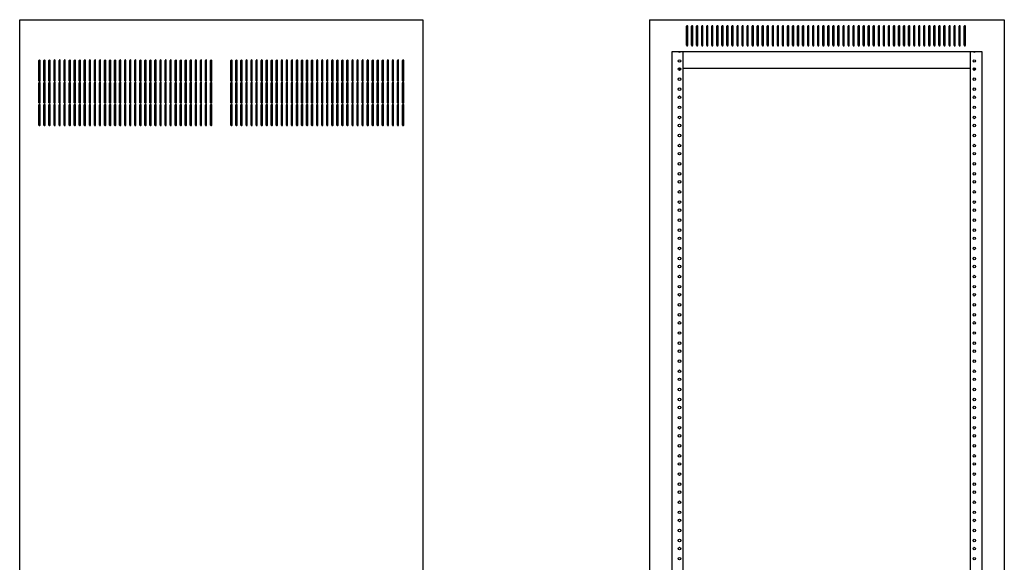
# Model space of a CAD drawing. Extents: x 19 to 117, y 18 to 153.
# Tile 5 of 5: x 56 to 117, y 86 to 119. Entities that reach past the tile are written whole.
import ezdxf

# ---------------------------------------------------------------- set-up
doc = ezdxf.new("R2010")
doc.units = 0
doc.header["$MEASUREMENT"] = 0
doc.layers.get('0').update_dxf_attribs({"linetype": 'CONTINUOUS'})
doc.layers.add('ERK-3525', color=7, linetype='CONTINUOUS')

# ---------------------------------------------------------------- blocks, each defined once
blk = doc.blocks.new('ERK_3525_FRONTELEV')
at = {"color": 7, "linetype": 'CONTINUOUS'}
for p, q in [((0, 65.375), (0, 0)), ((0, 65.375), (22, 65.375)), ((22, 65.375), (22, 0)), ((2.295, 63.7875), (2.295, 64.9625)), ((2.37, 63.7875), (2.37, 64.9625)), ((2.608, 63.7875), (2.608, 64.9625)), ((2.683, 63.7875), (2.683, 64.9625)), ((2.921, 63.7875), (2.921, 64.9625)), ((2.996, 63.7875), (2.996, 64.9625)), ((3.234, 63.7875), (3.234, 64.9625)), ((3.309, 63.7875), (3.309, 64.9625)), ((3.547, 63.7875), (3.547, 64.9625)), ((3.622, 63.7875), (3.622, 64.9625)), ((3.86, 63.7875), (3.86, 64.9625)), ((3.935, 63.7875), (3.935, 64.9625)), ((4.173, 63.7875), (4.173, 64.9625)), ((4.248, 63.7875), (4.248, 64.9625)), ((4.486, 63.7875), (4.486, 64.9625)), ((4.561, 63.7875), (4.561, 64.9625)), ((4.799, 63.7875), (4.799, 64.9625)), ((4.874, 63.7875), (4.874, 64.9625)), ((5.112, 63.7875), (5.112, 64.9625)), ((5.187, 63.7875), (5.187, 64.9625)), ((5.425, 63.7875), (5.425, 64.9625)), ((5.5, 63.7875), (5.5, 64.9625)), ((5.738, 63.7875), (5.738, 64.9625)), ((5.813, 63.7875), (5.813, 64.9625)), ((6.051, 63.7875), (6.051, 64.9625)), ((6.126, 63.7875), (6.126, 64.9625)), ((6.364, 63.7875), (6.364, 64.9625)), ((6.439, 63.7875), (6.439, 64.9625)), ((6.677, 63.7875), (6.677, 64.9625)), ((6.752, 63.7875), (6.752, 64.9625)), ((6.99, 63.7875), (6.99, 64.9625)), ((7.065, 63.7875), (7.065, 64.9625)), ((7.303, 63.7875), (7.303, 64.9625)), ((7.378, 63.7875), (7.378, 64.9625)), ((7.616, 63.7875), (7.616, 64.9625)), ((7.691, 63.7875), (7.691, 64.9625)), ((7.929, 63.7875), (7.929, 64.9625)), ((8.004, 63.7875), (8.004, 64.9625)), ((8.242, 63.7875), (8.242, 64.9625)), ((8.317, 63.7875), (8.317, 64.9625)), ((8.555, 63.7875), (8.555, 64.9625)), ((8.63, 63.7875), (8.63, 64.9625)), ((8.868, 63.7875), (8.868, 64.9625)), ((8.943, 63.7875), (8.943, 64.9625)), ((9.181, 63.7875), (9.181, 64.9625)), ((9.256, 63.7875), (9.256, 64.9625)), ((9.494, 63.7875), (9.494, 64.9625)), ((9.569, 63.7875), (9.569, 64.9625)), ((9.807, 63.7875), (9.807, 64.9625)), ((9.882, 63.7875), (9.882, 64.9625)), ((10.12, 63.7875), (10.12, 64.9625)), ((10.195, 63.7875), (10.195, 64.9625)), ((10.433, 63.7875), (10.433, 64.9625)), ((10.508, 63.7875), (10.508, 64.9625)), ((10.746, 63.7875), (10.746, 64.9625)), ((10.821, 63.7875), (10.821, 64.9625)), ((11.059, 63.7875), (11.059, 64.9625)), ((11.134, 63.7875), (11.134, 64.9625)), ((11.372, 63.7875), (11.372, 64.9625)), ((11.447, 63.7875), (11.447, 64.9625)), ((11.685, 63.7875), (11.685, 64.9625)), ((11.76, 63.7875), (11.76, 64.9625)), ((11.998, 63.7875), (11.998, 64.9625)), ((12.073, 63.7875), (12.073, 64.9625)), ((12.311, 63.7875), (12.311, 64.9625)), ((12.386, 63.7875), (12.386, 64.9625)), ((12.624, 63.7875), (12.624, 64.9625)), ((12.699, 63.7875), (12.699, 64.9625)), ((12.937, 63.7875), (12.937, 64.9625)), ((13.012, 63.7875), (13.012, 64.9625)), ((13.25, 63.7875), (13.25, 64.9625)), ((13.325, 63.7875), (13.325, 64.9625)), ((13.563, 63.7875), (13.563, 64.9625)), ((13.638, 63.7875), (13.638, 64.9625)), ((13.876, 63.7875), (13.876, 64.9625)), ((13.951, 63.7875), (13.951, 64.9625)), ((14.189, 63.7875), (14.189, 64.9625)), ((14.264, 63.7875), (14.264, 64.9625)), ((14.502, 63.7875), (14.502, 64.9625)), ((14.577, 63.7875), (14.577, 64.9625)), ((14.815, 63.7875), (14.815, 64.9625)), ((14.89, 63.7875), (14.89, 64.9625)), ((15.128, 63.7875), (15.128, 64.9625)), ((15.203, 63.7875), (15.203, 64.9625)), ((15.441, 63.7875), (15.441, 64.9625)), ((15.516, 63.7875), (15.516, 64.9625)), ((15.754, 63.7875), (15.754, 64.9625)), ((15.829, 63.7875), (15.829, 64.9625)), ((16.067, 63.7875), (16.067, 64.9625)), ((16.142, 63.7875), (16.142, 64.9625)), ((16.38, 63.7875), (16.38, 64.9625)), ((16.455, 63.7875), (16.455, 64.9625)), ((16.693, 63.7875), (16.693, 64.9625)), ((16.768, 63.7875), (16.768, 64.9625)), ((17.006, 63.7875), (17.006, 64.9625)), ((17.081, 63.7875), (17.081, 64.9625)), ((17.319, 63.7875), (17.319, 64.9625)), ((17.394, 63.7875), (17.394, 64.9625)), ((17.632, 63.7875), (17.632, 64.9625)), ((17.707, 63.7875), (17.707, 64.9625)), ((17.945, 63.7875), (17.945, 64.9625)), ((18.02, 63.7875), (18.02, 64.9625)), ((18.258, 63.7875), (18.258, 64.9625)), ((18.333, 63.7875), (18.333, 64.9625)), ((18.571, 63.7875), (18.571, 64.9625)), ((18.646, 63.7875), (18.646, 64.9625)), ((18.884, 63.7875), (18.884, 64.9625)), ((18.959, 63.7875), (18.959, 64.9625)), ((19.197, 63.7875), (19.197, 64.9625)), ((19.272, 63.7875), (19.272, 64.9625)), ((19.51, 63.7875), (19.51, 64.9625)), ((19.585, 63.7875), (19.585, 64.9625)), ((1.376, 63.3775), (1.376, 1.9975)), ((20.624, 63.3775), (1.376, 63.3775)), ((2.091, 1.9975), (2.091, 63.3775)), ((19.909, 1.9975), (19.909, 63.3775)), ((20.624, 1.9975), (20.624, 63.3775)), ((1.9316, 62.2775), (1.7884, 62.2775)), ((1.8144, 62.3775), (1.9056, 62.3775)), ((2.091, 62.3775), (19.909, 62.3775)), ((20.2116, 62.2775), (20.0684, 62.2775)), ((20.0944, 62.3775), (20.1856, 62.3775))]:
    blk.add_line(p, q, dxfattribs=at)
for centre in [(1.86, 62.8125), (20.14, 62.8125), (1.86, 62.3125), (20.14, 62.3125), (1.86, 61.6875), (20.14, 61.6875), (1.86, 61.0625), (20.14, 61.0625), (1.86, 60.5625), (20.14, 60.5625), (1.86, 59.9375), (20.14, 59.9375), (1.86, 59.3125), (20.14, 59.3125), (1.86, 58.8125), (20.14, 58.8125), (1.86, 58.1875), (20.14, 58.1875), (1.86, 57.5625), (20.14, 57.5625), (1.86, 57.0625), (20.14, 57.0625), (1.86, 56.4375), (20.14, 56.4375), (1.86, 55.8125), (20.14, 55.8125), (1.86, 55.3125), (20.14, 55.3125), (1.86, 54.6875), (20.14, 54.6875), (1.86, 54.0625), (20.14, 54.0625), (1.86, 53.5625), (20.14, 53.5625), (1.86, 52.9375), (20.14, 52.9375), (1.86, 52.3125), (20.14, 52.3125), (1.86, 51.8125), (20.14, 51.8125), (1.86, 51.1875), (20.14, 51.1875), (1.86, 50.5625), (1.86, 50.0625), (20.14, 50.5625), (20.14, 50.0625), (1.86, 49.4375), (20.14, 49.4375), (1.86, 48.8125), (20.14, 48.8125), (1.86, 48.3125), (20.14, 48.3125), (1.86, 47.6875), (20.14, 47.6875), (1.86, 47.0625), (20.14, 47.0625), (1.86, 46.5625), (20.14, 46.5625), (1.86, 45.9375), (20.14, 45.9375), (1.86, 45.3125), (20.14, 45.3125), (1.86, 44.8125), (20.14, 44.8125), (1.86, 44.1875), (20.14, 44.1875), (1.86, 43.5625), (20.14, 43.5625), (1.86, 43.0625), (20.14, 43.0625), (1.86, 42.4375), (20.14, 42.4375), (1.86, 41.8125), (20.14, 41.8125), (1.86, 41.3125), (20.14, 41.3125), (1.86, 40.6875), (20.14, 40.6875), (1.86, 40.0625), (20.14, 40.0625), (1.86, 39.5625), (20.14, 39.5625), (1.86, 38.9375), (20.14, 38.9375), (1.86, 38.3125), (1.86, 37.8125), (20.14, 38.3125), (20.14, 37.8125), (1.86, 37.1875), (20.14, 37.1875), (1.86, 36.5625), (20.14, 36.5625), (1.86, 36.0625), (20.14, 36.0625), (1.86, 35.4375), (20.14, 35.4375), (1.86, 34.8125), (20.14, 34.8125), (1.86, 34.3125), (20.14, 34.3125), (1.86, 33.6875), (20.14, 33.6875), (1.86, 33.0625), (20.14, 33.0625), (1.86, 32.5625), (20.14, 32.5625), (1.86, 31.9375), (20.14, 31.9375)]:
    blk.add_circle(centre, 0.081, dxfattribs=at)
for centre, radius, start, end in [((2.3325, 64.9625), 0.0375, 0, 180), ((2.6455, 64.9625), 0.0375, 0, 180), ((2.9585, 64.9625), 0.0375, 0, 180), ((3.2715, 64.9625), 0.0375, 0, 180), ((3.5845, 64.9625), 0.0375, 0, 180), ((3.8975, 64.9625), 0.0375, 0, 180), ((4.2105, 64.9625), 0.0375, 0, 180), ((4.5235, 64.9625), 0.0375, 0, 180), ((4.8365, 64.9625), 0.0375, 0, 180), ((5.1495, 64.9625), 0.0375, 0, 180), ((5.4625, 64.9625), 0.0375, 0, 180), ((5.7755, 64.9625), 0.0375, 0, 180), ((6.0885, 64.9625), 0.0375, 0, 180), ((6.4015, 64.9625), 0.0375, 0, 180), ((6.7145, 64.9625), 0.0375, 0, 180), ((7.0275, 64.9625), 0.0375, 0, 180), ((7.3405, 64.9625), 0.0375, 0, 180), ((7.6535, 64.9625), 0.0375, 0, 180), ((7.9665, 64.9625), 0.0375, 0, 180), ((8.2795, 64.9625), 0.0375, 0, 180), ((8.5925, 64.9625), 0.0375, 0, 180), ((8.9055, 64.9625), 0.0375, 0, 180), ((9.2185, 64.9625), 0.0375, 0, 180), ((9.5315, 64.9625), 0.0375, 0, 180), ((9.8445, 64.9625), 0.0375, 0, 180), ((10.1575, 64.9625), 0.0375, 0, 180), ((10.4705, 64.9625), 0.0375, 0, 180), ((10.7835, 64.9625), 0.0375, 0, 180), ((11.0965, 64.9625), 0.0375, 0, 180), ((11.4095, 64.9625), 0.0375, 0, 180), ((11.7225, 64.9625), 0.0375, 0, 180), ((12.0355, 64.9625), 0.0375, 0, 180), ((12.3485, 64.9625), 0.0375, 0, 180), ((12.6615, 64.9625), 0.0375, 0, 180), ((12.9745, 64.9625), 0.0375, 0, 180), ((13.2875, 64.9625), 0.0375, 0, 180), ((13.6005, 64.9625), 0.0375, 0, 180), ((13.9135, 64.9625), 0.0375, 0, 180), ((14.2265, 64.9625), 0.0375, 0, 180), ((14.5395, 64.9625), 0.0375, 0, 180), ((14.8525, 64.9625), 0.0375, 0, 180), ((15.1655, 64.9625), 0.0375, 0, 180), ((15.4785, 64.9625), 0.0375, 0, 180), ((15.7915, 64.9625), 0.0375, 0, 180), ((16.1045, 64.9625), 0.0375, 0, 180), ((16.4175, 64.9625), 0.0375, 0, 180), ((16.7305, 64.9625), 0.0375, 0, 180), ((17.0435, 64.9625), 0.0375, 0, 180), ((17.3565, 64.9625), 0.0375, 0, 180), ((17.6695, 64.9625), 0.0375, 0, 180), ((17.9825, 64.9625), 0.0375, 0, 180), ((18.2955, 64.9625), 0.0375, 0, 180), ((18.6085, 64.9625), 0.0375, 0, 180), ((18.9215, 64.9625), 0.0375, 0, 180), ((19.2345, 64.9625), 0.0375, 0, 180), ((19.5475, 64.9625), 0.0375, 0, 180), ((2.3325, 63.7875), 0.0375, 180, 0), ((2.6455, 63.7875), 0.0375, 180, 0), ((2.9585, 63.7875), 0.0375, 180, 0), ((3.2715, 63.7875), 0.0375, 180, 0), ((3.5845, 63.7875), 0.0375, 180, 0), ((3.8975, 63.7875), 0.0375, 180, 0), ((4.2105, 63.7875), 0.0375, 180, 0), ((4.5235, 63.7875), 0.0375, 180, 0), ((4.8365, 63.7875), 0.0375, 180, 0), ((5.1495, 63.7875), 0.0375, 180, 0), ((5.4625, 63.7875), 0.0375, 180, 0), ((5.7755, 63.7875), 0.0375, 180, 0), ((6.0885, 63.7875), 0.0375, 180, 0), ((6.4015, 63.7875), 0.0375, 180, 0), ((6.7145, 63.7875), 0.0375, 180, 0), ((7.0275, 63.7875), 0.0375, 180, 0), ((7.3405, 63.7875), 0.0375, 180, 0), ((7.6535, 63.7875), 0.0375, 180, 0), ((7.9665, 63.7875), 0.0375, 180, 0), ((8.2795, 63.7875), 0.0375, 180, 0), ((8.5925, 63.7875), 0.0375, 180, 0), ((8.9055, 63.7875), 0.0375, 180, 0), ((9.2185, 63.7875), 0.0375, 180, 0), ((9.5315, 63.7875), 0.0375, 180, 0), ((9.8445, 63.7875), 0.0375, 180, 0), ((10.1575, 63.7875), 0.0375, 180, 0), ((10.4705, 63.7875), 0.0375, 180, 0), ((10.7835, 63.7875), 0.0375, 180, 0), ((11.0965, 63.7875), 0.0375, 180, 0), ((11.4095, 63.7875), 0.0375, 180, 0), ((11.7225, 63.7875), 0.0375, 180, 0), ((12.0355, 63.7875), 0.0375, 180, 0), ((12.3485, 63.7875), 0.0375, 180, 0), ((12.6615, 63.7875), 0.0375, 180, 0), ((12.9745, 63.7875), 0.0375, 180, 0), ((13.2875, 63.7875), 0.0375, 180, 0), ((13.6005, 63.7875), 0.0375, 180, 0), ((13.9135, 63.7875), 0.0375, 180, 0), ((14.2265, 63.7875), 0.0375, 180, 0), ((14.5395, 63.7875), 0.0375, 180, 0), ((14.8525, 63.7875), 0.0375, 180, 0), ((15.1655, 63.7875), 0.0375, 180, 0), ((15.4785, 63.7875), 0.0375, 180, 0), ((15.7915, 63.7875), 0.0375, 180, 0), ((16.1045, 63.7875), 0.0375, 180, 0), ((16.4175, 63.7875), 0.0375, 180, 0), ((16.7305, 63.7875), 0.0375, 180, 0), ((17.0435, 63.7875), 0.0375, 180, 0), ((17.3565, 63.7875), 0.0375, 180, 0), ((17.6695, 63.7875), 0.0375, 180, 0), ((17.9825, 63.7875), 0.0375, 180, 0), ((18.2955, 63.7875), 0.0375, 180, 0), ((18.6085, 63.7875), 0.0375, 180, 0), ((18.9215, 63.7875), 0.0375, 180, 0), ((19.2345, 63.7875), 0.0375, 180, 0), ((19.5475, 63.7875), 0.0375, 180, 0), ((1.86, 63.4375), 0.081, 227.794554, 312.205446), ((20.14, 63.4375), 0.081, 227.794554, 312.205446)]:
    blk.add_arc(centre, radius, start, end, dxfattribs=at)
blk = doc.blocks.new('ERK_3525_SIDE_ELEV')
at = {"color": 7, "linetype": 'CONTINUOUS'}
for p, q in [((0, 0), (0, 65.375)), ((0, 65.375), (25, 65.375)), ((25, 65.375), (25, 0)), ((1.189, 61.589), (1.189, 62.839)), ((1.264, 61.589), (1.264, 62.839)), ((1.502, 61.589), (1.502, 62.839)), ((1.577, 61.589), (1.577, 62.839)), ((1.815, 61.589), (1.815, 62.839)), ((1.89, 61.589), (1.89, 62.839)), ((2.128, 61.589), (2.128, 62.839)), ((2.203, 61.589), (2.203, 62.839)), ((2.441, 61.589), (2.441, 62.839)), ((2.516, 61.589), (2.516, 62.839)), ((2.754, 61.589), (2.754, 62.839)), ((2.829, 61.589), (2.829, 62.839)), ((3.067, 61.589), (3.067, 62.839)), ((3.142, 61.589), (3.142, 62.839)), ((3.38, 61.589), (3.38, 62.839)), ((3.455, 61.589), (3.455, 62.839)), ((3.693, 61.589), (3.693, 62.839)), ((3.768, 61.589), (3.768, 62.839)), ((4.006, 61.589), (4.006, 62.839)), ((4.081, 61.589), (4.081, 62.839)), ((4.319, 61.589), (4.319, 62.839)), ((4.394, 61.589), (4.394, 62.839)), ((4.632, 61.589), (4.632, 62.839)), ((4.707, 61.589), (4.707, 62.839)), ((4.945, 61.589), (4.945, 62.839)), ((5.02, 61.589), (5.02, 62.839)), ((5.258, 61.589), (5.258, 62.839)), ((5.333, 61.589), (5.333, 62.839)), ((5.571, 61.589), (5.571, 62.839)), ((5.646, 61.589), (5.646, 62.839)), ((5.884, 61.589), (5.884, 62.839)), ((5.959, 61.589), (5.959, 62.839)), ((6.197, 61.589), (6.197, 62.839)), ((6.272, 61.589), (6.272, 62.839)), ((6.51, 61.589), (6.51, 62.839)), ((6.585, 61.589), (6.585, 62.839)), ((6.823, 61.589), (6.823, 62.839)), ((6.898, 61.589), (6.898, 62.839)), ((7.136, 61.589), (7.136, 62.839)), ((7.211, 61.589), (7.211, 62.839)), ((7.449, 61.589), (7.449, 62.839)), ((7.524, 61.589), (7.524, 62.839)), ((7.762, 61.589), (7.762, 62.839)), ((7.837, 61.589), (7.837, 62.839)), ((8.075, 61.589), (8.075, 62.839)), ((8.15, 61.589), (8.15, 62.839)), ((8.388, 61.589), (8.388, 62.839)), ((8.463, 61.589), (8.463, 62.839)), ((8.701, 61.589), (8.701, 62.839)), ((8.776, 61.589), (8.776, 62.839)), ((9.014, 61.589), (9.014, 62.839)), ((9.089, 61.589), (9.089, 62.839)), ((9.327, 61.589), (9.327, 62.839)), ((9.402, 61.589), (9.402, 62.839)), ((9.64, 61.589), (9.64, 62.839)), ((9.715, 61.589), (9.715, 62.839)), ((9.953, 61.589), (9.953, 62.839)), ((10.028, 61.589), (10.028, 62.839)), ((10.266, 61.589), (10.266, 62.839)), ((10.341, 61.589), (10.341, 62.839)), ((10.579, 61.589), (10.579, 62.839)), ((10.654, 61.589), (10.654, 62.839)), ((10.892, 61.589), (10.892, 62.839)), ((10.967, 61.589), (10.967, 62.839)), ((11.205, 61.589), (11.205, 62.839)), ((11.28, 61.589), (11.28, 62.839)), ((11.518, 61.589), (11.518, 62.839)), ((11.593, 61.589), (11.593, 62.839)), ((11.831, 61.589), (11.831, 62.839)), ((11.906, 61.589), (11.906, 62.839)), ((13.094, 61.589), (13.094, 62.839)), ((13.169, 61.589), (13.169, 62.839)), ((13.407, 61.589), (13.407, 62.839)), ((13.482, 61.589), (13.482, 62.839)), ((13.72, 61.589), (13.72, 62.839)), ((13.795, 61.589), (13.795, 62.839)), ((14.033, 61.589), (14.033, 62.839)), ((14.108, 61.589), (14.108, 62.839)), ((14.346, 61.589), (14.346, 62.839)), ((14.421, 61.589), (14.421, 62.839)), ((14.659, 61.589), (14.659, 62.839)), ((14.734, 61.589), (14.734, 62.839)), ((14.972, 61.589), (14.972, 62.839)), ((15.047, 61.589), (15.047, 62.839)), ((15.285, 61.589), (15.285, 62.839)), ((15.36, 61.589), (15.36, 62.839)), ((15.598, 61.589), (15.598, 62.839)), ((15.673, 61.589), (15.673, 62.839)), ((15.911, 61.589), (15.911, 62.839)), ((15.986, 61.589), (15.986, 62.839)), ((16.224, 61.589), (16.224, 62.839)), ((16.299, 61.589), (16.299, 62.839)), ((16.537, 61.589), (16.537, 62.839)), ((16.612, 61.589), (16.612, 62.839)), ((16.85, 61.589), (16.85, 62.839)), ((16.925, 61.589), (16.925, 62.839)), ((17.163, 61.589), (17.163, 62.839)), ((17.238, 61.589), (17.238, 62.839)), ((17.476, 61.589), (17.476, 62.839)), ((17.551, 61.589), (17.551, 62.839)), ((17.789, 61.589), (17.789, 62.839)), ((17.864, 61.589), (17.864, 62.839)), ((18.102, 61.589), (18.102, 62.839)), ((18.177, 61.589), (18.177, 62.839)), ((18.415, 61.589), (18.415, 62.839)), ((18.49, 61.589), (18.49, 62.839)), ((18.728, 61.589), (18.728, 62.839)), ((18.803, 61.589), (18.803, 62.839)), ((19.041, 61.589), (19.041, 62.839)), ((19.116, 61.589), (19.116, 62.839)), ((19.354, 61.589), (19.354, 62.839)), ((19.429, 61.589), (19.429, 62.839)), ((19.667, 61.589), (19.667, 62.839)), ((19.742, 61.589), (19.742, 62.839)), ((19.98, 61.589), (19.98, 62.839)), ((20.055, 61.589), (20.055, 62.839)), ((20.293, 61.589), (20.293, 62.839)), ((20.368, 61.589), (20.368, 62.839)), ((20.606, 61.589), (20.606, 62.839)), ((20.681, 61.589), (20.681, 62.839)), ((20.919, 61.589), (20.919, 62.839)), ((20.994, 61.589), (20.994, 62.839)), ((21.232, 61.589), (21.232, 62.839)), ((21.307, 61.589), (21.307, 62.839)), ((21.545, 61.589), (21.545, 62.839)), ((21.62, 61.589), (21.62, 62.839)), ((21.858, 61.589), (21.858, 62.839)), ((21.933, 61.589), (21.933, 62.839)), ((22.171, 61.589), (22.171, 62.839)), ((22.246, 61.589), (22.246, 62.839)), ((22.484, 61.589), (22.484, 62.839)), ((22.559, 61.589), (22.559, 62.839)), ((22.797, 61.589), (22.797, 62.839)), ((22.872, 61.589), (22.872, 62.839)), ((23.11, 61.589), (23.11, 62.839)), ((23.185, 61.589), (23.185, 62.839)), ((23.423, 61.589), (23.423, 62.839)), ((23.498, 61.589), (23.498, 62.839)), ((23.736, 61.589), (23.736, 62.839)), ((23.811, 61.589), (23.811, 62.839)), ((1.189, 60.214), (1.189, 61.464)), ((1.264, 60.214), (1.264, 61.464)), ((1.502, 60.214), (1.502, 61.464)), ((1.577, 60.214), (1.577, 61.464)), ((1.815, 60.214), (1.815, 61.464)), ((1.89, 60.214), (1.89, 61.464)), ((2.128, 60.214), (2.128, 61.464)), ((2.203, 60.214), (2.203, 61.464)), ((2.441, 60.214), (2.441, 61.464)), ((2.516, 60.214), (2.516, 61.464)), ((2.754, 60.214), (2.754, 61.464)), ((2.829, 60.214), (2.829, 61.464)), ((3.067, 60.214), (3.067, 61.464)), ((3.142, 60.214), (3.142, 61.464)), ((3.38, 60.214), (3.38, 61.464)), ((3.455, 60.214), (3.455, 61.464)), ((3.693, 60.214), (3.693, 61.464)), ((3.768, 60.214), (3.768, 61.464)), ((4.006, 60.214), (4.006, 61.464)), ((4.081, 60.214), (4.081, 61.464)), ((4.319, 60.214), (4.319, 61.464)), ((4.394, 60.214), (4.394, 61.464)), ((4.632, 60.214), (4.632, 61.464)), ((4.707, 60.214), (4.707, 61.464)), ((4.945, 60.214), (4.945, 61.464)), ((5.02, 60.214), (5.02, 61.464)), ((5.258, 60.214), (5.258, 61.464)), ((5.333, 60.214), (5.333, 61.464)), ((5.571, 60.214), (5.571, 61.464)), ((5.646, 60.214), (5.646, 61.464)), ((5.884, 60.214), (5.884, 61.464)), ((5.959, 60.214), (5.959, 61.464)), ((6.197, 60.214), (6.197, 61.464)), ((6.272, 60.214), (6.272, 61.464)), ((6.51, 60.214), (6.51, 61.464)), ((6.585, 60.214), (6.585, 61.464)), ((6.823, 60.214), (6.823, 61.464)), ((6.898, 60.214), (6.898, 61.464)), ((7.136, 60.214), (7.136, 61.464)), ((7.211, 60.214), (7.211, 61.464)), ((7.449, 60.214), (7.449, 61.464)), ((7.524, 60.214), (7.524, 61.464)), ((7.762, 60.214), (7.762, 61.464)), ((7.837, 60.214), (7.837, 61.464)), ((8.075, 60.214), (8.075, 61.464)), ((8.15, 60.214), (8.15, 61.464)), ((8.388, 60.214), (8.388, 61.464)), ((8.463, 60.214), (8.463, 61.464)), ((8.701, 60.214), (8.701, 61.464)), ((8.776, 60.214), (8.776, 61.464)), ((9.014, 60.214), (9.014, 61.464)), ((9.089, 60.214), (9.089, 61.464)), ((9.327, 60.214), (9.327, 61.464)), ((9.402, 60.214), (9.402, 61.464)), ((9.64, 60.214), (9.64, 61.464)), ((9.715, 60.214), (9.715, 61.464)), ((9.953, 60.214), (9.953, 61.464)), ((10.028, 60.214), (10.028, 61.464)), ((10.266, 60.214), (10.266, 61.464)), ((10.341, 60.214), (10.341, 61.464)), ((10.579, 60.214), (10.579, 61.464)), ((10.654, 60.214), (10.654, 61.464)), ((10.892, 60.214), (10.892, 61.464)), ((10.967, 60.214), (10.967, 61.464)), ((11.205, 60.214), (11.205, 61.464)), ((11.28, 60.214), (11.28, 61.464)), ((11.518, 60.214), (11.518, 61.464)), ((11.593, 60.214), (11.593, 61.464)), ((11.831, 60.214), (11.831, 61.464)), ((11.906, 60.214), (11.906, 61.464)), ((13.094, 60.214), (13.094, 61.464)), ((13.169, 60.214), (13.169, 61.464)), ((13.407, 60.214), (13.407, 61.464)), ((13.482, 60.214), (13.482, 61.464)), ((13.72, 60.214), (13.72, 61.464)), ((13.795, 60.214), (13.795, 61.464)), ((14.033, 60.214), (14.033, 61.464)), ((14.108, 60.214), (14.108, 61.464)), ((14.346, 60.214), (14.346, 61.464)), ((14.421, 60.214), (14.421, 61.464)), ((14.659, 60.214), (14.659, 61.464)), ((14.734, 60.214), (14.734, 61.464)), ((14.972, 60.214), (14.972, 61.464)), ((15.047, 60.214), (15.047, 61.464)), ((15.285, 60.214), (15.285, 61.464)), ((15.36, 60.214), (15.36, 61.464)), ((15.598, 60.214), (15.598, 61.464)), ((15.673, 60.214), (15.673, 61.464)), ((15.911, 60.214), (15.911, 61.464)), ((15.986, 60.214), (15.986, 61.464)), ((16.224, 60.214), (16.224, 61.464)), ((16.299, 60.214), (16.299, 61.464)), ((16.537, 60.214), (16.537, 61.464)), ((16.612, 60.214), (16.612, 61.464)), ((16.85, 60.214), (16.85, 61.464)), ((16.925, 60.214), (16.925, 61.464)), ((17.163, 60.214), (17.163, 61.464)), ((17.238, 60.214), (17.238, 61.464)), ((17.476, 60.214), (17.476, 61.464)), ((17.551, 60.214), (17.551, 61.464)), ((17.789, 60.214), (17.789, 61.464)), ((17.864, 60.214), (17.864, 61.464)), ((18.102, 60.214), (18.102, 61.464)), ((18.177, 60.214), (18.177, 61.464)), ((18.415, 60.214), (18.415, 61.464)), ((18.49, 60.214), (18.49, 61.464)), ((18.728, 60.214), (18.728, 61.464)), ((18.803, 60.214), (18.803, 61.464)), ((19.041, 60.214), (19.041, 61.464)), ((19.116, 60.214), (19.116, 61.464)), ((19.354, 60.214), (19.354, 61.464)), ((19.429, 60.214), (19.429, 61.464)), ((19.667, 60.214), (19.667, 61.464)), ((19.742, 60.214), (19.742, 61.464)), ((19.98, 60.214), (19.98, 61.464)), ((20.055, 60.214), (20.055, 61.464)), ((20.293, 60.214), (20.293, 61.464)), ((20.368, 60.214), (20.368, 61.464)), ((20.606, 60.214), (20.606, 61.464)), ((20.681, 60.214), (20.681, 61.464)), ((20.919, 60.214), (20.919, 61.464)), ((20.994, 60.214), (20.994, 61.464)), ((21.232, 60.214), (21.232, 61.464)), ((21.307, 60.214), (21.307, 61.464)), ((21.545, 60.214), (21.545, 61.464)), ((21.62, 60.214), (21.62, 61.464)), ((21.858, 60.214), (21.858, 61.464)), ((21.933, 60.214), (21.933, 61.464)), ((22.171, 60.214), (22.171, 61.464)), ((22.246, 60.214), (22.246, 61.464)), ((22.484, 60.214), (22.484, 61.464)), ((22.559, 60.214), (22.559, 61.464)), ((22.797, 60.214), (22.797, 61.464)), ((22.872, 60.214), (22.872, 61.464)), ((23.11, 60.214), (23.11, 61.464)), ((23.185, 60.214), (23.185, 61.464)), ((23.423, 60.214), (23.423, 61.464)), ((23.498, 60.214), (23.498, 61.464)), ((23.736, 60.214), (23.736, 61.464)), ((23.811, 60.214), (23.811, 61.464)), ((1.189, 58.839), (1.189, 60.089)), ((1.264, 58.839), (1.264, 60.089)), ((1.502, 58.839), (1.502, 60.089)), ((1.577, 58.839), (1.577, 60.089)), ((1.815, 58.839), (1.815, 60.089)), ((1.89, 58.839), (1.89, 60.089)), ((2.128, 58.839), (2.128, 60.089)), ((2.203, 58.839), (2.203, 60.089)), ((2.441, 58.839), (2.441, 60.089)), ((2.516, 58.839), (2.516, 60.089)), ((2.754, 58.839), (2.754, 60.089)), ((2.829, 58.839), (2.829, 60.089)), ((3.067, 58.839), (3.067, 60.089)), ((3.142, 58.839), (3.142, 60.089)), ((3.38, 58.839), (3.38, 60.089)), ((3.455, 58.839), (3.455, 60.089)), ((3.693, 58.839), (3.693, 60.089)), ((3.768, 58.839), (3.768, 60.089)), ((4.006, 58.839), (4.006, 60.089)), ((4.081, 58.839), (4.081, 60.089)), ((4.319, 58.839), (4.319, 60.089)), ((4.394, 58.839), (4.394, 60.089)), ((4.632, 58.839), (4.632, 60.089)), ((4.707, 58.839), (4.707, 60.089)), ((4.945, 58.839), (4.945, 60.089)), ((5.02, 58.839), (5.02, 60.089)), ((5.258, 58.839), (5.258, 60.089)), ((5.333, 58.839), (5.333, 60.089)), ((5.571, 58.839), (5.571, 60.089)), ((5.646, 58.839), (5.646, 60.089)), ((5.884, 58.839), (5.884, 60.089)), ((5.959, 58.839), (5.959, 60.089)), ((6.197, 58.839), (6.197, 60.089)), ((6.272, 58.839), (6.272, 60.089)), ((6.51, 58.839), (6.51, 60.089)), ((6.585, 58.839), (6.585, 60.089)), ((6.823, 58.839), (6.823, 60.089)), ((6.898, 58.839), (6.898, 60.089)), ((7.136, 58.839), (7.136, 60.089)), ((7.211, 58.839), (7.211, 60.089)), ((7.449, 58.839), (7.449, 60.089)), ((7.524, 58.839), (7.524, 60.089)), ((7.762, 58.839), (7.762, 60.089)), ((7.837, 58.839), (7.837, 60.089)), ((8.075, 58.839), (8.075, 60.089)), ((8.15, 58.839), (8.15, 60.089)), ((8.388, 58.839), (8.388, 60.089)), ((8.463, 58.839), (8.463, 60.089)), ((8.701, 58.839), (8.701, 60.089)), ((8.776, 58.839), (8.776, 60.089)), ((9.014, 58.839), (9.014, 60.089)), ((9.089, 58.839), (9.089, 60.089)), ((9.327, 58.839), (9.327, 60.089)), ((9.402, 58.839), (9.402, 60.089)), ((9.64, 58.839), (9.64, 60.089)), ((9.715, 58.839), (9.715, 60.089)), ((9.953, 58.839), (9.953, 60.089)), ((10.028, 58.839), (10.028, 60.089)), ((10.266, 58.839), (10.266, 60.089)), ((10.341, 58.839), (10.341, 60.089)), ((10.579, 58.839), (10.579, 60.089)), ((10.654, 58.839), (10.654, 60.089)), ((10.892, 58.839), (10.892, 60.089)), ((10.967, 58.839), (10.967, 60.089)), ((11.205, 58.839), (11.205, 60.089)), ((11.28, 58.839), (11.28, 60.089)), ((11.518, 58.839), (11.518, 60.089)), ((11.593, 58.839), (11.593, 60.089)), ((11.831, 58.839), (11.831, 60.089)), ((11.906, 58.839), (11.906, 60.089)), ((13.094, 58.839), (13.094, 60.089)), ((13.169, 58.839), (13.169, 60.089)), ((13.407, 58.839), (13.407, 60.089)), ((13.482, 58.839), (13.482, 60.089)), ((13.72, 58.839), (13.72, 60.089)), ((13.795, 58.839), (13.795, 60.089)), ((14.033, 58.839), (14.033, 60.089)), ((14.108, 58.839), (14.108, 60.089)), ((14.346, 58.839), (14.346, 60.089)), ((14.421, 58.839), (14.421, 60.089)), ((14.659, 58.839), (14.659, 60.089)), ((14.734, 58.839), (14.734, 60.089)), ((14.972, 58.839), (14.972, 60.089)), ((15.047, 58.839), (15.047, 60.089)), ((15.285, 58.839), (15.285, 60.089)), ((15.36, 58.839), (15.36, 60.089)), ((15.598, 58.839), (15.598, 60.089)), ((15.673, 58.839), (15.673, 60.089)), ((15.911, 58.839), (15.911, 60.089)), ((15.986, 58.839), (15.986, 60.089)), ((16.224, 58.839), (16.224, 60.089)), ((16.299, 58.839), (16.299, 60.089)), ((16.537, 58.839), (16.537, 60.089)), ((16.612, 58.839), (16.612, 60.089)), ((16.85, 58.839), (16.85, 60.089)), ((16.925, 58.839), (16.925, 60.089)), ((17.163, 58.839), (17.163, 60.089)), ((17.238, 58.839), (17.238, 60.089)), ((17.476, 58.839), (17.476, 60.089)), ((17.551, 58.839), (17.551, 60.089)), ((17.789, 58.839), (17.789, 60.089)), ((17.864, 58.839), (17.864, 60.089)), ((18.102, 58.839), (18.102, 60.089)), ((18.177, 58.839), (18.177, 60.089)), ((18.415, 58.839), (18.415, 60.089)), ((18.49, 58.839), (18.49, 60.089)), ((18.728, 58.839), (18.728, 60.089)), ((18.803, 58.839), (18.803, 60.089)), ((19.041, 58.839), (19.041, 60.089)), ((19.116, 58.839), (19.116, 60.089)), ((19.354, 58.839), (19.354, 60.089)), ((19.429, 58.839), (19.429, 60.089)), ((19.667, 58.839), (19.667, 60.089)), ((19.742, 58.839), (19.742, 60.089)), ((19.98, 58.839), (19.98, 60.089)), ((20.055, 58.839), (20.055, 60.089)), ((20.293, 58.839), (20.293, 60.089)), ((20.368, 58.839), (20.368, 60.089)), ((20.606, 58.839), (20.606, 60.089)), ((20.681, 58.839), (20.681, 60.089)), ((20.919, 58.839), (20.919, 60.089)), ((20.994, 58.839), (20.994, 60.089)), ((21.232, 58.839), (21.232, 60.089)), ((21.307, 58.839), (21.307, 60.089)), ((21.545, 58.839), (21.545, 60.089)), ((21.62, 58.839), (21.62, 60.089)), ((21.858, 58.839), (21.858, 60.089)), ((21.933, 58.839), (21.933, 60.089)), ((22.171, 58.839), (22.171, 60.089)), ((22.246, 58.839), (22.246, 60.089)), ((22.484, 58.839), (22.484, 60.089)), ((22.559, 58.839), (22.559, 60.089)), ((22.797, 58.839), (22.797, 60.089)), ((22.872, 58.839), (22.872, 60.089)), ((23.11, 58.839), (23.11, 60.089)), ((23.185, 58.839), (23.185, 60.089)), ((23.423, 58.839), (23.423, 60.089)), ((23.498, 58.839), (23.498, 60.089)), ((23.736, 58.839), (23.736, 60.089)), ((23.811, 58.839), (23.811, 60.089))]:
    blk.add_line(p, q, dxfattribs=at)
for centre, start, end in [((1.2265, 62.839), 0, 180), ((1.5395, 62.839), 0, 180), ((1.8525, 62.839), 0, 180), ((2.1655, 62.839), 0, 180), ((2.4785, 62.839), 0, 180), ((2.7915, 62.839), 0, 180), ((3.1045, 62.839), 0, 180), ((3.4175, 62.839), 0, 180), ((3.7305, 62.839), 0, 180), ((4.0435, 62.839), 0, 180), ((4.3565, 62.839), 0, 180), ((4.6695, 62.839), 0, 180), ((4.9825, 62.839), 0, 180), ((5.2955, 62.839), 0, 180), ((5.6085, 62.839), 0, 180), ((5.9215, 62.839), 0, 180), ((6.2345, 62.839), 0, 180), ((6.5475, 62.839), 0, 180), ((6.8605, 62.839), 0, 180), ((7.1735, 62.839), 0, 180), ((7.4865, 62.839), 0, 180), ((7.7995, 62.839), 0, 180), ((8.1125, 62.839), 0, 180), ((8.4255, 62.839), 0, 180), ((8.7385, 62.839), 0, 180), ((9.0515, 62.839), 0, 180), ((9.3645, 62.839), 0, 180), ((9.6775, 62.839), 0, 180), ((9.9905, 62.839), 0, 180), ((10.3035, 62.839), 0, 180), ((10.6165, 62.839), 0, 180), ((10.9295, 62.839), 0, 180), ((11.2425, 62.839), 0, 180), ((11.5555, 62.839), 0, 180), ((11.8685, 62.839), 0, 180), ((13.1315, 62.839), 0, 180), ((13.4445, 62.839), 0, 180), ((13.7575, 62.839), 0, 180), ((14.0705, 62.839), 0, 180), ((14.3835, 62.839), 0, 180), ((14.6965, 62.839), 0, 180), ((15.0095, 62.839), 0, 180), ((15.3225, 62.839), 0, 180), ((15.6355, 62.839), 0, 180), ((15.9485, 62.839), 0, 180), ((16.2615, 62.839), 0, 180), ((16.5745, 62.839), 0, 180), ((16.8875, 62.839), 0, 180), ((17.2005, 62.839), 0, 180), ((17.5135, 62.839), 0, 180), ((17.8265, 62.839), 0, 180), ((18.1395, 62.839), 0, 180), ((18.4525, 62.839), 0, 180), ((18.7655, 62.839), 0, 180), ((19.0785, 62.839), 0, 180), ((19.3915, 62.839), 0, 180), ((19.7045, 62.839), 0, 180), ((20.0175, 62.839), 0, 180), ((20.3305, 62.839), 0, 180), ((20.6435, 62.839), 0, 180), ((20.9565, 62.839), 0, 180), ((21.2695, 62.839), 0, 180), ((21.5825, 62.839), 0, 180), ((21.8955, 62.839), 0, 180), ((22.2085, 62.839), 0, 180), ((22.5215, 62.839), 0, 180), ((22.8345, 62.839), 0, 180), ((23.1475, 62.839), 0, 180), ((23.4605, 62.839), 0, 180), ((23.7735, 62.839), 0, 180), ((1.2265, 61.589), 180, 0), ((1.2265, 61.464), 0, 180), ((1.5395, 61.589), 180, 0), ((1.5395, 61.464), 0, 180), ((1.8525, 61.589), 180, 0), ((1.8525, 61.464), 0, 180), ((2.1655, 61.589), 180, 0), ((2.1655, 61.464), 0, 180), ((2.4785, 61.589), 180, 0), ((2.4785, 61.464), 0, 180), ((2.7915, 61.589), 180, 0), ((2.7915, 61.464), 0, 180), ((3.1045, 61.589), 180, 0), ((3.1045, 61.464), 0, 180), ((3.4175, 61.589), 180, 0), ((3.4175, 61.464), 0, 180), ((3.7305, 61.589), 180, 0), ((3.7305, 61.464), 0, 180), ((4.0435, 61.589), 180, 0), ((4.0435, 61.464), 0, 180), ((4.3565, 61.589), 180, 0), ((4.3565, 61.464), 0, 180), ((4.6695, 61.589), 180, 0), ((4.6695, 61.464), 0, 180), ((4.9825, 61.589), 180, 0), ((4.9825, 61.464), 0, 180), ((5.2955, 61.589), 180, 0), ((5.2955, 61.464), 0, 180), ((5.6085, 61.589), 180, 0), ((5.6085, 61.464), 0, 180), ((5.9215, 61.589), 180, 0), ((5.9215, 61.464), 0, 180), ((6.2345, 61.589), 180, 0), ((6.2345, 61.464), 0, 180), ((6.5475, 61.589), 180, 0), ((6.5475, 61.464), 0, 180), ((6.8605, 61.589), 180, 0), ((6.8605, 61.464), 0, 180), ((7.1735, 61.589), 180, 0), ((7.1735, 61.464), 0, 180), ((7.4865, 61.589), 180, 0), ((7.4865, 61.464), 0, 180), ((7.7995, 61.589), 180, 0), ((7.7995, 61.464), 0, 180), ((8.1125, 61.589), 180, 0), ((8.1125, 61.464), 0, 180), ((8.4255, 61.589), 180, 0), ((8.4255, 61.464), 0, 180), ((8.7385, 61.589), 180, 0), ((8.7385, 61.464), 0, 180), ((9.0515, 61.589), 180, 0), ((9.0515, 61.464), 0, 180), ((9.3645, 61.589), 180, 0), ((9.3645, 61.464), 0, 180), ((9.6775, 61.589), 180, 0), ((9.6775, 61.464), 0, 180), ((9.9905, 61.589), 180, 0), ((9.9905, 61.464), 0, 180), ((10.3035, 61.589), 180, 0), ((10.3035, 61.464), 0, 180), ((10.6165, 61.589), 180, 0), ((10.6165, 61.464), 0, 180), ((10.9295, 61.589), 180, 0), ((10.9295, 61.464), 0, 180), ((11.2425, 61.589), 180, 0), ((11.2425, 61.464), 0, 180), ((11.5555, 61.589), 180, 0), ((11.5555, 61.464), 0, 180), ((11.8685, 61.589), 180, 0), ((11.8685, 61.464), 0, 180), ((13.1315, 61.589), 180, 0), ((13.1315, 61.464), 0, 180), ((13.4445, 61.589), 180, 0), ((13.4445, 61.464), 0, 180), ((13.7575, 61.589), 180, 0), ((13.7575, 61.464), 0, 180), ((14.0705, 61.589), 180, 0), ((14.0705, 61.464), 0, 180), ((14.3835, 61.589), 180, 0), ((14.3835, 61.464), 0, 180), ((14.6965, 61.589), 180, 0), ((14.6965, 61.464), 0, 180), ((15.0095, 61.589), 180, 0), ((15.0095, 61.464), 0, 180), ((15.3225, 61.589), 180, 0), ((15.3225, 61.464), 0, 180), ((15.6355, 61.589), 180, 0), ((15.6355, 61.464), 0, 180), ((15.9485, 61.589), 180, 0), ((15.9485, 61.464), 0, 180), ((16.2615, 61.589), 180, 0), ((16.2615, 61.464), 0, 180), ((16.5745, 61.589), 180, 0), ((16.5745, 61.464), 0, 180), ((16.8875, 61.589), 180, 0), ((16.8875, 61.464), 0, 180), ((17.2005, 61.589), 180, 0), ((17.2005, 61.464), 0, 180), ((17.5135, 61.589), 180, 0), ((17.5135, 61.464), 0, 180), ((17.8265, 61.589), 180, 0), ((17.8265, 61.464), 0, 180), ((18.1395, 61.589), 180, 0), ((18.1395, 61.464), 0, 180), ((18.4525, 61.589), 180, 0), ((18.4525, 61.464), 0, 180), ((18.7655, 61.589), 180, 0), ((18.7655, 61.464), 0, 180), ((19.0785, 61.589), 180, 0), ((19.0785, 61.464), 0, 180), ((19.3915, 61.589), 180, 0), ((19.3915, 61.464), 0, 180), ((19.7045, 61.589), 180, 0), ((19.7045, 61.464), 0, 180), ((20.0175, 61.589), 180, 0), ((20.0175, 61.464), 0, 180), ((20.3305, 61.589), 180, 0), ((20.3305, 61.464), 0, 180), ((20.6435, 61.589), 180, 0), ((20.6435, 61.464), 0, 180), ((20.9565, 61.589), 180, 0), ((20.9565, 61.464), 0, 180), ((21.2695, 61.589), 180, 0), ((21.2695, 61.464), 0, 180), ((21.5825, 61.589), 180, 0), ((21.5825, 61.464), 0, 180), ((21.8955, 61.589), 180, 0), ((21.8955, 61.464), 0, 180), ((22.2085, 61.589), 180, 0), ((22.2085, 61.464), 0, 180), ((22.5215, 61.589), 180, 0), ((22.5215, 61.464), 0, 180), ((22.8345, 61.589), 180, 0), ((22.8345, 61.464), 0, 180), ((23.1475, 61.589), 180, 0), ((23.1475, 61.464), 0, 180), ((23.4605, 61.589), 180, 0), ((23.4605, 61.464), 0, 180), ((23.7735, 61.589), 180, 0), ((23.7735, 61.464), 0, 180), ((1.2265, 60.214), 180, 0), ((1.2265, 60.089), 0, 180), ((1.5395, 60.214), 180, 0), ((1.5395, 60.089), 0, 180), ((1.8525, 60.214), 180, 0), ((1.8525, 60.089), 0, 180), ((2.1655, 60.214), 180, 0), ((2.1655, 60.089), 0, 180), ((2.4785, 60.214), 180, 0), ((2.4785, 60.089), 0, 180), ((2.7915, 60.214), 180, 0), ((2.7915, 60.089), 0, 180), ((3.1045, 60.214), 180, 0), ((3.1045, 60.089), 0, 180), ((3.4175, 60.214), 180, 0), ((3.4175, 60.089), 0, 180), ((3.7305, 60.214), 180, 0), ((3.7305, 60.089), 0, 180), ((4.0435, 60.214), 180, 0), ((4.0435, 60.089), 0, 180), ((4.3565, 60.214), 180, 0), ((4.3565, 60.089), 0, 180), ((4.6695, 60.214), 180, 0), ((4.6695, 60.089), 0, 180), ((4.9825, 60.214), 180, 0), ((4.9825, 60.089), 0, 180), ((5.2955, 60.214), 180, 0), ((5.2955, 60.089), 0, 180), ((5.6085, 60.214), 180, 0), ((5.6085, 60.089), 0, 180), ((5.9215, 60.214), 180, 0), ((5.9215, 60.089), 0, 180), ((6.2345, 60.214), 180, 0), ((6.2345, 60.089), 0, 180), ((6.5475, 60.214), 180, 0), ((6.5475, 60.089), 0, 180), ((6.8605, 60.214), 180, 0), ((6.8605, 60.089), 0, 180), ((7.1735, 60.214), 180, 0), ((7.1735, 60.089), 0, 180), ((7.4865, 60.214), 180, 0), ((7.4865, 60.089), 0, 180), ((7.7995, 60.214), 180, 0), ((7.7995, 60.089), 0, 180), ((8.1125, 60.214), 180, 0), ((8.1125, 60.089), 0, 180), ((8.4255, 60.214), 180, 0), ((8.4255, 60.089), 0, 180), ((8.7385, 60.214), 180, 0), ((8.7385, 60.089), 0, 180), ((9.0515, 60.214), 180, 0), ((9.0515, 60.089), 0, 180), ((9.3645, 60.214), 180, 0), ((9.3645, 60.089), 0, 180), ((9.6775, 60.214), 180, 0), ((9.6775, 60.089), 0, 180), ((9.9905, 60.214), 180, 0), ((9.9905, 60.089), 0, 180), ((10.3035, 60.214), 180, 0), ((10.3035, 60.089), 0, 180), ((10.6165, 60.214), 180, 0), ((10.6165, 60.089), 0, 180), ((10.9295, 60.214), 180, 0), ((10.9295, 60.089), 0, 180), ((11.2425, 60.214), 180, 0), ((11.2425, 60.089), 0, 180), ((11.5555, 60.214), 180, 0), ((11.5555, 60.089), 0, 180), ((11.8685, 60.214), 180, 0), ((11.8685, 60.089), 0, 180), ((13.1315, 60.214), 180, 0), ((13.1315, 60.089), 0, 180), ((13.4445, 60.214), 180, 0), ((13.4445, 60.089), 0, 180), ((13.7575, 60.214), 180, 0), ((13.7575, 60.089), 0, 180), ((14.0705, 60.214), 180, 0), ((14.0705, 60.089), 0, 180), ((14.3835, 60.214), 180, 0), ((14.3835, 60.089), 0, 180), ((14.6965, 60.214), 180, 0), ((14.6965, 60.089), 0, 180), ((15.0095, 60.214), 180, 0), ((15.0095, 60.089), 0, 180), ((15.3225, 60.214), 180, 0), ((15.3225, 60.089), 0, 180), ((15.6355, 60.214), 180, 0), ((15.6355, 60.089), 0, 180), ((15.9485, 60.214), 180, 0), ((15.9485, 60.089), 0, 180), ((16.2615, 60.214), 180, 0), ((16.2615, 60.089), 0, 180), ((16.5745, 60.214), 180, 0), ((16.5745, 60.089), 0, 180), ((16.8875, 60.214), 180, 0), ((16.8875, 60.089), 0, 180), ((17.2005, 60.214), 180, 0), ((17.2005, 60.089), 0, 180), ((17.5135, 60.214), 180, 0), ((17.5135, 60.089), 0, 180), ((17.8265, 60.214), 180, 0), ((17.8265, 60.089), 0, 180), ((18.1395, 60.214), 180, 0), ((18.1395, 60.089), 0, 180), ((18.4525, 60.214), 180, 0), ((18.4525, 60.089), 0, 180), ((18.7655, 60.214), 180, 0), ((18.7655, 60.089), 0, 180), ((19.0785, 60.214), 180, 0), ((19.0785, 60.089), 0, 180), ((19.3915, 60.214), 180, 0), ((19.3915, 60.089), 0, 180), ((19.7045, 60.214), 180, 0), ((19.7045, 60.089), 0, 180), ((20.0175, 60.214), 180, 0), ((20.0175, 60.089), 0, 180), ((20.3305, 60.214), 180, 0), ((20.3305, 60.089), 0, 180), ((20.6435, 60.214), 180, 0), ((20.6435, 60.089), 0, 180), ((20.9565, 60.214), 180, 0), ((20.9565, 60.089), 0, 180), ((21.2695, 60.214), 180, 0), ((21.2695, 60.089), 0, 180), ((21.5825, 60.214), 180, 0), ((21.5825, 60.089), 0, 180), ((21.8955, 60.214), 180, 0), ((21.8955, 60.089), 0, 180), ((22.2085, 60.214), 180, 0), ((22.2085, 60.089), 0, 180), ((22.5215, 60.214), 180, 0), ((22.5215, 60.089), 0, 180), ((22.8345, 60.214), 180, 0), ((22.8345, 60.089), 0, 180), ((23.1475, 60.214), 180, 0), ((23.1475, 60.089), 0, 180), ((23.4605, 60.214), 180, 0), ((23.4605, 60.089), 0, 180), ((23.7735, 60.214), 180, 0), ((23.7735, 60.089), 0, 180), ((1.2265, 58.839), 180, 0), ((1.5395, 58.839), 180, 0), ((1.8525, 58.839), 180, 0), ((2.1655, 58.839), 180, 0), ((2.4785, 58.839), 180, 0), ((2.7915, 58.839), 180, 0), ((3.1045, 58.839), 180, 0), ((3.4175, 58.839), 180, 0), ((3.7305, 58.839), 180, 0), ((4.0435, 58.839), 180, 0), ((4.3565, 58.839), 180, 0), ((4.6695, 58.839), 180, 0), ((4.9825, 58.839), 180, 0), ((5.2955, 58.839), 180, 0), ((5.6085, 58.839), 180, 0), ((5.9215, 58.839), 180, 0), ((6.2345, 58.839), 180, 0), ((6.5475, 58.839), 180, 0), ((6.8605, 58.839), 180, 0), ((7.1735, 58.839), 180, 0), ((7.4865, 58.839), 180, 0), ((7.7995, 58.839), 180, 0), ((8.1125, 58.839), 180, 0), ((8.4255, 58.839), 180, 0), ((8.7385, 58.839), 180, 0), ((9.0515, 58.839), 180, 0), ((9.3645, 58.839), 180, 0), ((9.6775, 58.839), 180, 0), ((9.9905, 58.839), 180, 0), ((10.3035, 58.839), 180, 0), ((10.6165, 58.839), 180, 0), ((10.9295, 58.839), 180, 0), ((11.2425, 58.839), 180, 0), ((11.5555, 58.839), 180, 0), ((11.8685, 58.839), 180, 0), ((13.1315, 58.839), 180, 0), ((13.4445, 58.839), 180, 0), ((13.7575, 58.839), 180, 0), ((14.0705, 58.839), 180, 0), ((14.3835, 58.839), 180, 0), ((14.6965, 58.839), 180, 0), ((15.0095, 58.839), 180, 0), ((15.3225, 58.839), 180, 0), ((15.6355, 58.839), 180, 0), ((15.9485, 58.839), 180, 0), ((16.2615, 58.839), 180, 0), ((16.5745, 58.839), 180, 0), ((16.8875, 58.839), 180, 0), ((17.2005, 58.839), 180, 0), ((17.5135, 58.839), 180, 0), ((17.8265, 58.839), 180, 0), ((18.1395, 58.839), 180, 0), ((18.4525, 58.839), 180, 0), ((18.7655, 58.839), 180, 0), ((19.0785, 58.839), 180, 0), ((19.3915, 58.839), 180, 0), ((19.7045, 58.839), 180, 0), ((20.0175, 58.839), 180, 0), ((20.3305, 58.839), 180, 0), ((20.6435, 58.839), 180, 0), ((20.9565, 58.839), 180, 0), ((21.2695, 58.839), 180, 0), ((21.5825, 58.839), 180, 0), ((21.8955, 58.839), 180, 0), ((22.2085, 58.839), 180, 0), ((22.5215, 58.839), 180, 0), ((22.8345, 58.839), 180, 0), ((23.1475, 58.839), 180, 0), ((23.4605, 58.839), 180, 0), ((23.7735, 58.839), 180, 0)]:
    blk.add_arc(centre, 0.0375, start, end, dxfattribs=at)

msp = doc.modelspace()

# ---------------------------------------------------------------- block references
at = {"layer": 'ERK-3525'}
for name, p in [('ERK_3525_SIDE_ELEV', (55.705, 53.79)), ('ERK_3525_FRONTELEV', (94.759, 53.79))]:
    msp.add_blockref(name, p, dxfattribs=at)

doc.saveas('drawing.dxf')
